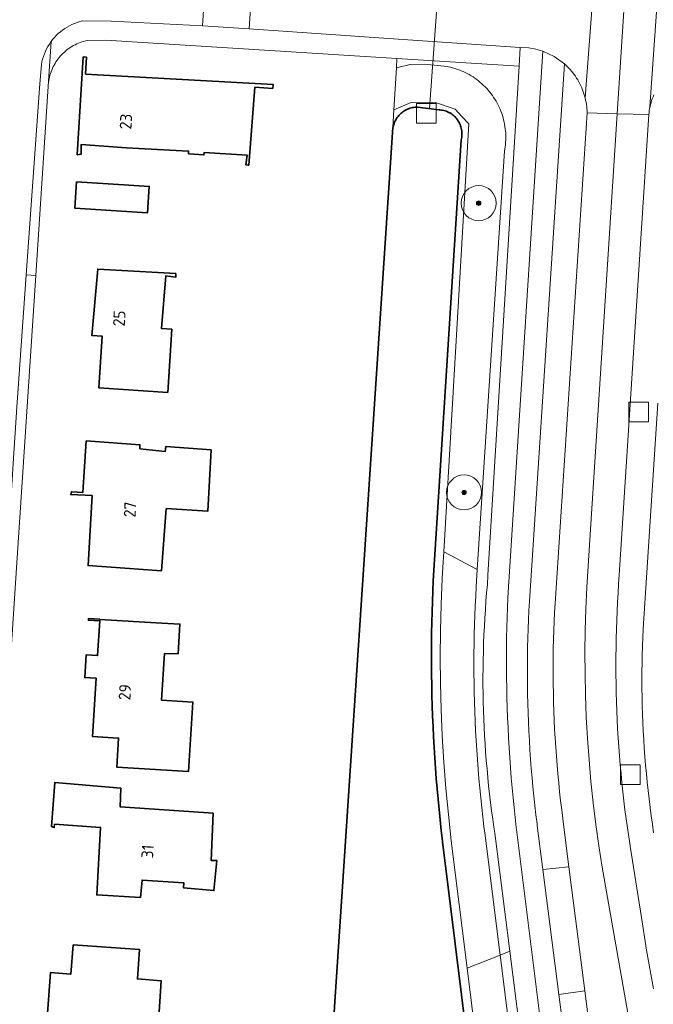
# Model space of a CAD drawing. Extents: x 154222 to 160093, y 456746 to 462495.
# Tile 61 of 254: x 158000 to 158073, y 460540 to 460652. Entities that reach past the tile are written whole.
import ezdxf
from ezdxf.enums import TextEntityAlignment as Align

# ---------------------------------------------------------------- set-up
doc = ezdxf.new("R2010")
doc.units = 0
doc.header["$LTSCALE"] = 0.75
doc.layers.get('0').update_dxf_attribs({"linetype": 'CONTINUOUS'})
for name, color, linetype, lineweight in [('B-XX-GK-BESCHOEIING-G', 252, 'GK-BESCHOEIING', 35), ('B-XX-GR-BEPLANTING_CULTUUR_BOSPLANTSOEN-GV', 252, 'CONTINUOUS', 18), ('B-XX-GR-BOOM-S', 252, 'CONTINUOUS', 25), ('B-XX-KW-KUNSTWERK_DUIKER-G', 252, 'CONTINUOUS', 18), ('B-XX-OG-BEBOUWING-GV', 6, 'CONTINUOUS', 35), ('B-XX-OG-BEBOUWING-T18', 1, 'CONTINUOUS', 18), ('B-XX-OG-TERREIN_CULTUURSCHEIDING-GV', 252, 'CONTINUOUS', 18), ('B-XX-OG-TERREIN_ERF-GV', 252, 'CONTINUOUS', 18), ('B-XX-OG-WATER_SLOOT-GV', 252, 'CONTINUOUS', 18), ('B-XX-RI-GWA_RIOOLPUT-S', 252, 'CONTINUOUS', 25), ('B-XX-VH-VERHARDING_ASFALT-GV', 252, 'CONTINUOUS', 18), ('B-XX-VH-VERHARDING_BETONSTRAATSTEEN-GV', 252, 'CONTINUOUS', 18), ('B-XX-VH-VERHARDING_STRAATBAKSTEEN-GV', 252, 'CONTINUOUS', 18), ('B-XX-VH-VERHARDING_TEGEL-GV', 252, 'CONTINUOUS', 18)]:
    doc.layers.add(name, color=color, linetype=linetype, lineweight=lineweight)
doc.styles.add('NLCS-ISO-M-T18', font='NLCS-ISO.ttf', dxfattribs={"height": 1.8})
doc.linetypes.add('GK-BESCHOEIING', pattern='A,30,-5,[1,NLCS.SHX,S=1,R=0,X=0,Y=0],-5', length=40)

# ---------------------------------------------------------------- blocks, each defined once
blk = doc.blocks.new('SRI-PUT_INSPECTIEPUT_RIOOLPUT-SO')
at = {"color": 0, "linetype": 'ByBlock', "lineweight": 18}
blk.add_lwpolyline([(-1.125, -1.125), (1.125, -1.125), (1.125, 1.125), (-1.125, 1.125)], close=True, dxfattribs=at)
blk = doc.blocks.new('SGR-BOOM_01-SO')
at = {"linetype": 'ByBlock', "lineweight": 18}
h = blk.add_hatch(color=0, dxfattribs=at)
h.dxf.hatch_style = 1
edge = h.paths.add_edge_path()
edge.add_arc((0, 0), 0.25, 0, 360)
at = {"color": 0, "linetype": 'ByBlock', "lineweight": 18}
for radius in [2, 0.25]:
    blk.add_circle((0, 0), radius, dxfattribs=at)

msp = doc.modelspace()

# ---------------------------------------------------------------- linework, layer by layer
at = {"layer": 'B-XX-GK-BESCHOEIING-G'}
msp.add_lwpolyline([(158055.839, 460500), (158048.611, 460558.15), (158048.595, 460558.286), (158048.457, 460559.465), (158048.327, 460560.646), (158048.206, 460561.828), (158048.092, 460563.01), (158047.986, 460564.194), (158047.889, 460565.377), (158047.799, 460566.562), (158047.717, 460567.747), (158047.643, 460568.933), (158047.577, 460570.119), (158047.519, 460571.305), (158047.47, 460572.492), (158047.428, 460573.679), (158047.394, 460574.867), (158047.368, 460576.054), (158047.35, 460577.242), (158047.34, 460578.43), (158047.338, 460579.618), (158047.344, 460580.806), (158047.358, 460581.994), (158047.381, 460583.181), (158047.411, 460584.369), (158047.449, 460585.556), (158047.495, 460586.743), (158047.549, 460587.93), (158050.74, 460638.228), (158050.772, 460638.373), (158050.796, 460638.519), (158050.813, 460638.666), (158050.821, 460638.814), (158050.821, 460638.963), (158050.814, 460639.111), (158050.798, 460639.258), (158050.775, 460639.405), (158050.743, 460639.55), (158050.704, 460639.693), (158050.657, 460639.833), (158050.603, 460639.971), (158050.541, 460640.106), (158050.472, 460640.237), (158050.396, 460640.365), (158050.314, 460640.488), (158050.225, 460640.606), (158050.129, 460640.72), (158050.028, 460640.828), (158049.921, 460640.931), (158049.808, 460641.027), (158049.691, 460641.118), (158049.569, 460641.202), (158049.442, 460641.279), (158049.312, 460641.349), (158049.178, 460641.412), (158049.04, 460641.468), (158048.9, 460641.517), (158048.758, 460641.557), (158048.613, 460641.59), (158048.467, 460641.616), (158048.32, 460641.633), (158048.218, 460641.64), (158045.756, 460641.951), (158045.605, 460641.948), (158045.455, 460641.937), (158045.305, 460641.917), (158045.157, 460641.89), (158045.01, 460641.856), (158044.866, 460641.813), (158044.723, 460641.763), (158044.584, 460641.705), (158044.448, 460641.64), (158044.315, 460641.568), (158044.187, 460641.489), (158044.063, 460641.403), (158043.944, 460641.311), (158043.829, 460641.212), (158043.72, 460641.108), (158043.617, 460640.998), (158043.52, 460640.883), (158043.429, 460640.763), (158043.345, 460640.638), (158043.267, 460640.509), (158043.196, 460640.375), (158043.132, 460640.239), (158043.076, 460640.099), (158043.027, 460639.956), (158042.986, 460639.811), (158042.953, 460639.664), (158042.945, 460639.624), (158035.035, 460520.969)], dxfattribs=at)
at = {"layer": 'B-XX-GR-BEPLANTING_CULTUUR_BOSPLANTSOEN-GV'}
msp.add_lwpolyline([(158052.573, 460589.217), (158048.744, 460591.225), (158048.566, 460588.229), (158048.439, 460585.231), (158048.363, 460582.231), (158048.338, 460579.229), (158048.365, 460576.229), (158048.444, 460573.228), (158048.573, 460570.23), (158048.754, 460567.234), (158048.986, 460564.242), (158049.27, 460561.255), (158049.604, 460558.272), (158051.408, 460543.752), (158055.169, 460545.247), (158053.417, 460559.192), (158053.328, 460559.898), (158053.197, 460560.987), (158053.074, 460562.077), (158052.959, 460563.168), (158052.852, 460564.26), (158052.752, 460565.353), (158052.661, 460566.446), (158052.578, 460567.54), (158052.503, 460568.634), (158052.436, 460569.729), (158052.376, 460570.824), (158052.325, 460571.92), (158052.282, 460573.016), (158052.247, 460574.113), (158052.219, 460575.209), (158052.2, 460576.306), (158052.189, 460577.403), (158052.185, 460578.5), (158052.19, 460579.597), (158052.203, 460580.694), (158052.223, 460581.791), (158052.252, 460582.887), (158052.289, 460583.984), (158052.334, 460585.08), (158052.386, 460586.176), (158052.447, 460587.271)], close=True, dxfattribs=at)
at = {"layer": 'B-XX-KW-KUNSTWERK_DUIKER-G'}
msp.add_lwpolyline([(158047.122, 460641.778), (158047.94, 460653.294), (158047.943, 460653.344)], dxfattribs=at)
at = {"layer": 'B-XX-OG-BEBOUWING-GV'}
for points in [[(158007.96, 460647.638), (158007.598, 460647.677), (158006.91, 460636.525), (158007.347, 460636.573), (158007.365, 460637.699), (158012.514, 460637.289), (158019.614, 460636.934), (158019.613, 460636.634), (158021.363, 460636.489), (158021.402, 460636.789), (158026.301, 460636.455), (158026.146, 460635.381), (158026.484, 460635.317), (158027.162, 460644.218), (158029.212, 460644.084), (158029.251, 460644.534), (158007.864, 460645.713)], [(158012.211, 460633.093), (158006.819, 460633.425), (158006.634, 460630.42), (158014.938, 460629.909), (158015.123, 460632.914)], [(158018.176, 460622.984), (158009.251, 460623.484), (158008.579, 460615.896), (158009.742, 460615.841), (158009.377, 460609.94), (158017.239, 460609.419), (158017.697, 460616.62), (158016.51, 460616.7), (158016.999, 460622.688), (158018.162, 460622.558)], [(158007.912, 460603.881), (158007.523, 460598.004), (158006.235, 460598.072), (158006.159, 460597.76), (158008.597, 460597.65), (158008.148, 460589.66), (158016.535, 460589.062), (158017.054, 460596.163), (158021.792, 460595.855), (158022.198, 460602.845), (158017.011, 460603.242), (158016.946, 460602.679), (158014.059, 460602.967), (158014.062, 460603.442)], [(158009.495, 460583.556), (158008.201, 460583.64), (158008.188, 460583.43), (158009.485, 460583.347), (158009.231, 460579.405), (158007.933, 460579.489), (158007.766, 460576.894), (158009.063, 460576.81), (158008.635, 460570.174), (158011.629, 460569.981), (158011.416, 460566.688), (158019.586, 460566.161), (158020.098, 460574.099), (158016.526, 460574.33), (158016.867, 460579.619), (158018.417, 460579.612), (158018.633, 460582.988), (158016.573, 460583.104), (158009.495, 460583.502)], [(158011.867, 460564.285), (158004.345, 460564.926), (158003.958, 460559.917), (158004.282, 460559.778), (158004.309, 460560.153), (158009.559, 460559.793), (158009.137, 460552.091), (158014.112, 460551.819), (158014.296, 460553.794), (158019.058, 460553.486), (158019.018, 460552.911), (158022.505, 460552.596), (158022.82, 460556.009), (158022.183, 460556.037), (158022.419, 460561.414), (158011.795, 460562.159)], [(158006.425, 460546.416), (158006.182, 460543.064), (158003.834, 460543.234), (158002.894, 460530.298), (158012.877, 460529.563), (158013.157, 460533.671), (158015.917, 460533.483), (158016.484, 460542.317), (158013.772, 460542.514), (158014.015, 460545.865)]]:
    msp.add_lwpolyline(points, close=True, dxfattribs=at)
at = {"layer": 'B-XX-OG-TERREIN_CULTUURSCHEIDING-GV'}
for points in [[(158057.33, 460646.604), (158043.395, 460647.478), (158043.335, 460646.429), (158044.892, 460646.795), (158046.491, 460646.85), (158049.178, 460646.563), (158049.251, 460646.548), (158049.501, 460646.493), (158049.75, 460646.43), (158049.996, 460646.359), (158050.24, 460646.28), (158050.482, 460646.194), (158050.721, 460646.1), (158050.956, 460645.999), (158051.189, 460645.891), (158051.418, 460645.775), (158051.643, 460645.653), (158051.865, 460645.523), (158052.082, 460645.387), (158052.295, 460645.244), (158052.503, 460645.094), (158052.706, 460644.938), (158052.905, 460644.775), (158053.098, 460644.607), (158053.286, 460644.432), (158053.469, 460644.252), (158053.645, 460644.066), (158053.816, 460643.875), (158053.981, 460643.678), (158053.999, 460643.656), (158054.14, 460643.477), (158054.292, 460643.27), (158054.438, 460643.059), (158054.577, 460642.844), (158054.709, 460642.624), (158054.834, 460642.4), (158054.953, 460642.173), (158055.064, 460641.942), (158055.168, 460641.707), (158055.265, 460641.469), (158055.354, 460641.229), (158055.435, 460640.986), (158055.509, 460640.74), (158055.576, 460640.492), (158055.634, 460640.243), (158055.685, 460639.991), (158055.727, 460639.738), (158055.762, 460639.484), (158055.789, 460639.229), (158055.808, 460638.973), (158055.819, 460638.717), (158055.822, 460638.46), (158055.817, 460638.204), (158055.804, 460637.948), (158055.784, 460637.692), (158055.755, 460637.437), (158055.718, 460637.184), (158055.673, 460636.931), (158052.573, 460589.217), (158052.447, 460587.271), (158052.386, 460586.176), (158052.334, 460585.08), (158052.289, 460583.984), (158052.252, 460582.887), (158052.223, 460581.791), (158052.203, 460580.694), (158052.19, 460579.597), (158052.185, 460578.5), (158052.189, 460577.403), (158052.2, 460576.306), (158052.219, 460575.209), (158052.247, 460574.113), (158052.282, 460573.016), (158052.325, 460571.92), (158052.376, 460570.824), (158052.436, 460569.729), (158052.503, 460568.634), (158052.578, 460567.54), (158052.661, 460566.446), (158052.752, 460565.353), (158052.852, 460564.26), (158052.959, 460563.168), (158053.074, 460562.077), (158053.197, 460560.987), (158053.328, 460559.898), (158053.417, 460559.192), (158055.169, 460545.247), (158056.285, 460545.691), (158054.58, 460559.124), (158054.475, 460559.809), (158054.338, 460560.757), (158054.208, 460561.705), (158054.087, 460562.655), (158053.973, 460563.605), (158053.867, 460564.556), (158053.769, 460565.509), (158053.68, 460566.462), (158053.598, 460567.415), (158053.524, 460568.37), (158053.458, 460569.325), (158053.4, 460570.28), (158053.35, 460571.236), (158053.308, 460572.192), (158053.274, 460573.149), (158053.248, 460574.106), (158053.23, 460575.063), (158053.22, 460576.02), (158053.218, 460576.977), (158053.224, 460577.935), (158053.238, 460578.892), (158053.26, 460579.849), (158053.29, 460580.805), (158053.328, 460581.762), (158053.374, 460582.718), (158053.428, 460583.674), (158053.49, 460584.629), (158053.56, 460585.584), (158053.638, 460586.538), (158053.724, 460587.491), (158053.79, 460588.579)], [(158049.178, 460646.563), (158046.491, 460646.85), (158044.892, 460646.795), (158043.335, 460646.429), (158043.061, 460641.653), (158045.103, 460642.512), (158047.791, 460642.462), (158050.05, 460641.724), (158050.763, 460640.906), (158051.59, 460640.058), (158048.744, 460591.225), (158052.573, 460589.217), (158055.673, 460636.931), (158055.718, 460637.184), (158055.755, 460637.437), (158055.784, 460637.692), (158055.804, 460637.948), (158055.817, 460638.204), (158055.822, 460638.46), (158055.819, 460638.717), (158055.808, 460638.973), (158055.789, 460639.229), (158055.762, 460639.484), (158055.727, 460639.738), (158055.685, 460639.991), (158055.634, 460640.243), (158055.576, 460640.492), (158055.509, 460640.74), (158055.435, 460640.986), (158055.354, 460641.229), (158055.265, 460641.469), (158055.168, 460641.707), (158055.064, 460641.942), (158054.953, 460642.173), (158054.834, 460642.4), (158054.709, 460642.624), (158054.577, 460642.844), (158054.438, 460643.059), (158054.292, 460643.27), (158054.14, 460643.477), (158053.999, 460643.656), (158053.981, 460643.678), (158053.816, 460643.875), (158053.645, 460644.066), (158053.469, 460644.252), (158053.286, 460644.432), (158053.098, 460644.607), (158052.905, 460644.775), (158052.706, 460644.938), (158052.503, 460645.094), (158052.295, 460645.244), (158052.082, 460645.387), (158051.865, 460645.523), (158051.643, 460645.653), (158051.418, 460645.775), (158051.189, 460645.891), (158050.956, 460645.999), (158050.721, 460646.1), (158050.482, 460646.194), (158050.24, 460646.28), (158049.996, 460646.359), (158049.75, 460646.43), (158049.501, 460646.493), (158049.251, 460646.548)], [(158062.639, 460646.765), (158062.505, 460646.886), (158058.51, 460585.609), (158058.455, 460584.549), (158058.407, 460583.49), (158058.368, 460582.429), (158058.336, 460581.369), (158058.313, 460580.308), (158058.297, 460579.247), (158058.29, 460578.186), (158058.291, 460577.125), (158058.299, 460576.064), (158058.316, 460575.004), (158058.34, 460573.943), (158058.373, 460572.882), (158058.413, 460571.822), (158058.462, 460570.762), (158058.518, 460569.703), (158058.583, 460568.644), (158058.655, 460567.585), (158058.736, 460566.527), (158058.824, 460565.47), (158058.921, 460564.414), (158059.025, 460563.358), (158059.137, 460562.303), (158059.258, 460561.249), (158059.386, 460560.196), (158059.41, 460560.004), (158060.055, 460554.982), (158063.03, 460555.31), (158062.339, 460560.742), (158062.331, 460560.801), (158062.202, 460561.817), (158062.082, 460562.835), (158061.969, 460563.853), (158061.864, 460564.872), (158061.767, 460565.891), (158061.678, 460566.912), (158061.597, 460567.933), (158061.523, 460568.954), (158061.458, 460569.977), (158061.401, 460570.999), (158061.352, 460572.022), (158061.311, 460573.046), (158061.278, 460574.069), (158061.253, 460575.093), (158061.236, 460576.118), (158061.226, 460577.142), (158061.225, 460578.166), (158061.232, 460579.19), (158061.247, 460580.215), (158061.27, 460581.239), (158061.301, 460582.262), (158061.339, 460583.286), (158061.386, 460584.309), (158061.441, 460585.332), (158065.107, 460641.281), (158065.098, 460641.528), (158065.082, 460641.775), (158065.057, 460642.021), (158065.025, 460642.266), (158064.985, 460642.51), (158064.936, 460642.752), (158064.88, 460642.993), (158064.817, 460643.232), (158064.745, 460643.469), (158064.666, 460643.703), (158064.579, 460643.934), (158064.485, 460644.163), (158064.384, 460644.389), (158064.275, 460644.611), (158064.159, 460644.829), (158064.036, 460645.044), (158063.907, 460645.254), (158063.77, 460645.46), (158063.627, 460645.662), (158063.478, 460645.859), (158063.322, 460646.051), (158063.16, 460646.238), (158062.992, 460646.419), (158062.819, 460646.595)], [(158064.831, 460541.159), (158063.03, 460555.31), (158060.055, 460554.982), (158061.883, 460540.732)], [(158057.411, 460527.405), (158055.169, 460545.247), (158051.408, 460543.752), (158054.691, 460517.344), (158058.943, 460515.216), (158058.115, 460521.804), (158056.999, 460521.701), (158056.347, 460527.251)], [(158057.849, 460533.374), (158056.285, 460545.691), (158055.169, 460545.247), (158057.411, 460527.405), (158058.49, 460527.561), (158058.489, 460527.567)], [(158065.522, 460535.73), (158064.831, 460541.159), (158061.883, 460540.732), (158062.29, 460537.558), (158063.077, 460531.503), (158065.555, 460531.836), (158065.447, 460532.64), (158065.894, 460532.698)]]:
    msp.add_lwpolyline(points, close=True, dxfattribs=at)
for points in [[(158072.725, 460643.349), (158072.633, 460643.132), (158072.549, 460642.912), (158072.472, 460642.689), (158072.403, 460642.464), (158072.341, 460642.237), (158072.288, 460642.008), (158072.281, 460641.976), (158072.242, 460641.777), (158072.204, 460641.544), (158072.173, 460641.31), (158072.153, 460641.099), (158068.78, 460588.58), (158068.705, 460587.55), (158068.638, 460586.52), (158068.579, 460585.489), (158068.528, 460584.458), (158068.485, 460583.426), (158068.45, 460582.394), (158068.423, 460581.362), (158068.404, 460580.33), (158068.393, 460579.298), (158068.39, 460578.265), (158068.395, 460577.233), (158068.408, 460576.2), (158068.429, 460575.168), (158068.457, 460574.136), (158068.494, 460573.104), (158068.539, 460572.073), (158068.592, 460571.041), (158068.653, 460570.011), (158068.722, 460568.981), (158068.799, 460567.951), (158068.884, 460566.922), (158068.977, 460565.894), (158069.077, 460564.866), (158069.186, 460563.839), (158069.303, 460562.814), (158069.427, 460561.789), (158069.56, 460560.765), (158069.701, 460559.742), (158069.849, 460558.72), (158070.005, 460557.699), (158070.01, 460557.67), (158071.325, 460549.527), (158071.894, 460545.791), (158072.681, 460541.391)], [(158054.691, 460517.344), (158051.408, 460543.752), (158049.604, 460558.272), (158049.27, 460561.255), (158048.986, 460564.242), (158048.754, 460567.234), (158048.573, 460570.23), (158048.444, 460573.228), (158048.365, 460576.229), (158048.338, 460579.229), (158048.363, 460582.231), (158048.439, 460585.231), (158048.566, 460588.229), (158048.744, 460591.225), (158051.59, 460640.058), (158050.763, 460640.906), (158050.05, 460641.724), (158047.791, 460642.462), (158045.103, 460642.512), (158043.061, 460641.653), (158042.945, 460639.624), (158042.953, 460639.664), (158042.986, 460639.811), (158043.027, 460639.956), (158043.076, 460640.099), (158043.132, 460640.239), (158043.196, 460640.375), (158043.267, 460640.508), (158043.345, 460640.638), (158043.429, 460640.763), (158043.52, 460640.883), (158043.617, 460640.998), (158043.72, 460641.108), (158043.829, 460641.212), (158043.944, 460641.311), (158044.063, 460641.403), (158044.187, 460641.489), (158044.315, 460641.568), (158044.448, 460641.64), (158044.584, 460641.705), (158044.723, 460641.763), (158044.865, 460641.813), (158045.01, 460641.856), (158045.157, 460641.89), (158045.305, 460641.917), (158045.455, 460641.937), (158045.605, 460641.948), (158045.756, 460641.951), (158048.218, 460641.64), (158048.32, 460641.633), (158048.467, 460641.615), (158048.613, 460641.59), (158048.758, 460641.557), (158048.9, 460641.517), (158049.04, 460641.468), (158049.178, 460641.412), (158049.312, 460641.349), (158049.442, 460641.279), (158049.569, 460641.202), (158049.691, 460641.118), (158049.808, 460641.027), (158049.921, 460640.931), (158050.028, 460640.828), (158050.129, 460640.72), (158050.225, 460640.606), (158050.314, 460640.488), (158050.396, 460640.365), (158050.472, 460640.237), (158050.541, 460640.106), (158050.603, 460639.971), (158050.657, 460639.833), (158050.704, 460639.692), (158050.743, 460639.549), (158050.775, 460639.405), (158050.798, 460639.258), (158050.814, 460639.111), (158050.821, 460638.963), (158050.821, 460638.814), (158050.813, 460638.666), (158050.796, 460638.519), (158050.772, 460638.373), (158050.74, 460638.228), (158047.549, 460587.93), (158047.495, 460586.743), (158047.449, 460585.556), (158047.411, 460584.369), (158047.381, 460583.181), (158047.359, 460581.994), (158047.344, 460580.806), (158047.338, 460579.618), (158047.34, 460578.43), (158047.35, 460577.242), (158047.368, 460576.054), (158047.394, 460574.867), (158047.428, 460573.679), (158047.47, 460572.492), (158047.519, 460571.305), (158047.577, 460570.119), (158047.643, 460568.933), (158047.717, 460567.747), (158047.799, 460566.562), (158047.889, 460565.378), (158047.986, 460564.194), (158048.092, 460563.01), (158048.206, 460561.828), (158048.328, 460560.646), (158048.457, 460559.466), (158048.595, 460558.286), (158048.611, 460558.15), (158055.839, 460500)], [(158072.697, 460559.192), (158072.555, 460560.153), (158072.421, 460561.115), (158072.295, 460562.078), (158072.177, 460563.042), (158072.067, 460564.007), (158071.964, 460564.972), (158071.87, 460565.939), (158071.784, 460566.906), (158071.706, 460567.874), (158071.635, 460568.843), (158071.573, 460569.812), (158071.519, 460570.781), (158071.472, 460571.751), (158071.434, 460572.722), (158071.403, 460573.692), (158071.381, 460574.663), (158071.367, 460575.634), (158071.36, 460576.605), (158071.362, 460577.576), (158071.372, 460578.547), (158071.389, 460579.519), (158071.415, 460580.489), (158071.448, 460581.46), (158071.49, 460582.43), (158073.175, 460608.175)]]:
    msp.add_lwpolyline(points, dxfattribs=at)
at = {"layer": 'B-XX-OG-TERREIN_ERF-GV'}
msp.add_lwpolyline([(158035.035, 460520.969), (158042.945, 460639.624), (158043.061, 460641.653), (158043.335, 460646.429), (158043.395, 460647.478), (158010.157, 460649.568), (158008.054, 460649.545), (158007.848, 460649.5), (158007.644, 460649.446), (158007.441, 460649.385), (158007.241, 460649.316), (158007.044, 460649.239), (158006.85, 460649.155), (158006.659, 460649.064), (158006.472, 460648.966), (158006.288, 460648.86), (158006.109, 460648.748), (158005.934, 460648.629), (158005.764, 460648.504), (158005.598, 460648.372), (158005.438, 460648.234), (158005.283, 460648.09), (158005.133, 460647.941), (158004.99, 460647.785), (158004.852, 460647.625), (158004.721, 460647.459), (158004.595, 460647.289), (158004.477, 460647.114), (158004.365, 460646.934), (158004.26, 460646.751), (158004.162, 460646.563), (158004.071, 460646.372), (158003.987, 460646.178), (158003.911, 460645.981), (158003.842, 460645.781), (158003.781, 460645.578), (158003.728, 460645.374), (158003.682, 460645.167), (158003.644, 460644.959), (158003.634, 460644.893), (158002.169, 460622.757), (158000, 460589.993)], dxfattribs=at)
for points in [[(158007.96, 460647.638), (158007.864, 460645.713), (158029.251, 460644.534), (158029.212, 460644.084), (158027.162, 460644.218), (158026.484, 460635.317), (158026.146, 460635.381), (158026.301, 460636.455), (158021.402, 460636.789), (158021.363, 460636.489), (158019.613, 460636.634), (158019.614, 460636.934), (158012.514, 460637.289), (158007.365, 460637.699), (158007.347, 460636.573), (158006.91, 460636.525), (158007.598, 460647.677)], [(158012.211, 460633.093), (158015.123, 460632.914), (158014.938, 460629.909), (158006.634, 460630.42), (158006.819, 460633.425)], [(158018.176, 460622.984), (158018.162, 460622.558), (158016.999, 460622.688), (158016.51, 460616.7), (158017.697, 460616.62), (158017.239, 460609.419), (158009.377, 460609.94), (158009.742, 460615.841), (158008.579, 460615.896), (158009.251, 460623.484)], [(158007.912, 460603.881), (158014.062, 460603.442), (158014.059, 460602.967), (158016.946, 460602.679), (158017.011, 460603.242), (158022.198, 460602.845), (158021.792, 460595.855), (158017.054, 460596.163), (158016.535, 460589.062), (158008.148, 460589.66), (158008.597, 460597.65), (158006.159, 460597.76), (158006.235, 460598.072), (158007.523, 460598.004)], [(158009.495, 460583.556), (158009.495, 460583.502), (158016.573, 460583.104), (158018.633, 460582.988), (158018.417, 460579.612), (158016.867, 460579.619), (158016.526, 460574.33), (158020.098, 460574.099), (158019.586, 460566.161), (158011.416, 460566.688), (158011.629, 460569.981), (158008.635, 460570.174), (158009.063, 460576.81), (158007.766, 460576.894), (158007.933, 460579.489), (158009.231, 460579.405), (158009.485, 460583.347), (158008.188, 460583.43), (158008.201, 460583.64)], [(158011.867, 460564.285), (158011.795, 460562.159), (158022.419, 460561.414), (158022.183, 460556.037), (158022.82, 460556.009), (158022.505, 460552.596), (158019.018, 460552.911), (158019.058, 460553.486), (158014.296, 460553.794), (158014.112, 460551.819), (158009.137, 460552.091), (158009.559, 460559.793), (158004.309, 460560.153), (158004.282, 460559.778), (158003.958, 460559.917), (158004.345, 460564.926)], [(158006.425, 460546.416), (158014.015, 460545.865), (158013.772, 460542.514), (158016.484, 460542.317), (158015.917, 460533.483), (158013.157, 460533.671), (158012.877, 460529.563), (158002.894, 460530.298), (158003.834, 460543.234), (158006.182, 460543.064)]]:
    msp.add_lwpolyline(points, close=True, dxfattribs=at)
at = {"layer": 'B-XX-OG-WATER_SLOOT-GV'}
msp.add_lwpolyline([(158055.839, 460500), (158048.611, 460558.15), (158048.595, 460558.286), (158048.457, 460559.466), (158048.328, 460560.646), (158048.206, 460561.828), (158048.092, 460563.01), (158047.986, 460564.194), (158047.889, 460565.378), (158047.799, 460566.562), (158047.717, 460567.747), (158047.643, 460568.933), (158047.577, 460570.119), (158047.519, 460571.305), (158047.47, 460572.492), (158047.428, 460573.679), (158047.394, 460574.867), (158047.368, 460576.054), (158047.35, 460577.242), (158047.34, 460578.43), (158047.338, 460579.618), (158047.344, 460580.806), (158047.359, 460581.994), (158047.381, 460583.181), (158047.411, 460584.369), (158047.449, 460585.556), (158047.495, 460586.743), (158047.549, 460587.93), (158050.74, 460638.228), (158050.772, 460638.373), (158050.796, 460638.519), (158050.813, 460638.666), (158050.821, 460638.814), (158050.821, 460638.963), (158050.814, 460639.111), (158050.798, 460639.258), (158050.775, 460639.405), (158050.743, 460639.549), (158050.704, 460639.692), (158050.657, 460639.833), (158050.603, 460639.971), (158050.541, 460640.106), (158050.472, 460640.237), (158050.396, 460640.365), (158050.314, 460640.488), (158050.225, 460640.606), (158050.129, 460640.72), (158050.028, 460640.828), (158049.921, 460640.931), (158049.808, 460641.027), (158049.691, 460641.118), (158049.569, 460641.202), (158049.442, 460641.279), (158049.312, 460641.349), (158049.178, 460641.412), (158049.04, 460641.468), (158048.9, 460641.517), (158048.758, 460641.557), (158048.613, 460641.59), (158048.467, 460641.615), (158048.32, 460641.633), (158048.218, 460641.64), (158045.756, 460641.951), (158045.605, 460641.948), (158045.455, 460641.937), (158045.305, 460641.917), (158045.157, 460641.89), (158045.01, 460641.856), (158044.865, 460641.813), (158044.723, 460641.763), (158044.584, 460641.705), (158044.448, 460641.64), (158044.315, 460641.568), (158044.187, 460641.489), (158044.063, 460641.403), (158043.944, 460641.311), (158043.829, 460641.212), (158043.72, 460641.108), (158043.617, 460640.998), (158043.52, 460640.883), (158043.429, 460640.763), (158043.345, 460640.638), (158043.267, 460640.508), (158043.196, 460640.375), (158043.132, 460640.239), (158043.076, 460640.099), (158043.027, 460639.956), (158042.986, 460639.811), (158042.953, 460639.664), (158042.945, 460639.624), (158035.035, 460520.969)], dxfattribs=at)
at = {"layer": 'B-XX-VH-VERHARDING_ASFALT-GV'}
msp.add_lwpolyline([(158083.45, 460814.75), (158079.96, 460814.893), (158075.786, 460749.998), (158075.559, 460749.886), (158068.554, 460641.192), (158072.153, 460641.099), (158072.173, 460641.31), (158072.204, 460641.544), (158072.242, 460641.777), (158072.281, 460641.976), (158073.469, 460659.354), (158073.458, 460659.43), (158073.429, 460659.669), (158073.408, 460659.909), (158073.395, 460660.149), (158073.39, 460660.39), (158073.52, 460661.85), (158073.77, 460666.06), (158079.245, 460750), (158082.18, 460794.97), (158082.182, 460795.013), (158082.197, 460795.24), (158082.198, 460795.252), (158082.867, 460804.497)], close=True, dxfattribs=at)
for points in [[(158075.164, 460794.881), (158072.08, 460750), (158066.61, 460666.09), (158066.35, 460662.13), (158066.359, 460661.956), (158066.364, 460661.717), (158066.361, 460661.478), (158066.349, 460661.239), (158066.33, 460661.001), (158066.303, 460660.763), (158066.268, 460660.527), (158066.226, 460660.291), (158066.175, 460660.058), (158064.88, 460642.993), (158064.936, 460642.752), (158064.985, 460642.51), (158065.025, 460642.266), (158065.057, 460642.021), (158065.082, 460641.775), (158065.098, 460641.528), (158065.107, 460641.281), (158068.554, 460641.192), (158075.559, 460749.886)], [(158060.011, 460535.846), (158057.045, 460559.577), (158057.021, 460559.778), (158056.891, 460560.914), (158056.769, 460562.051), (158056.655, 460563.189), (158056.549, 460564.328), (158056.45, 460565.467), (158056.36, 460566.607), (158056.278, 460567.747), (158056.203, 460568.888), (158056.137, 460570.03), (158056.079, 460571.172), (158056.028, 460572.314), (158055.986, 460573.457), (158055.952, 460574.6), (158055.925, 460575.743), (158055.907, 460576.886), (158055.897, 460578.03), (158055.894, 460579.173), (158055.9, 460580.317), (158055.913, 460581.46), (158055.935, 460582.604), (158055.965, 460583.747), (158056.002, 460584.889), (158056.048, 460586.032), (158060.035, 460648.326), (158059.247, 460648.555), (158058.439, 460648.7), (158057.459, 460648.767), (158057.33, 460646.604), (158053.79, 460588.579), (158053.724, 460587.491), (158053.638, 460586.538), (158053.56, 460585.584), (158053.49, 460584.629), (158053.428, 460583.674), (158053.374, 460582.718), (158053.328, 460581.762), (158053.29, 460580.805), (158053.26, 460579.849), (158053.238, 460578.892), (158053.224, 460577.935), (158053.218, 460576.977), (158053.22, 460576.02), (158053.23, 460575.063), (158053.248, 460574.106), (158053.274, 460573.149), (158053.308, 460572.192), (158053.35, 460571.236), (158053.4, 460570.28), (158053.458, 460569.325), (158053.524, 460568.37), (158053.598, 460567.415), (158053.68, 460566.462), (158053.769, 460565.509), (158053.867, 460564.556), (158053.973, 460563.605), (158054.087, 460562.655), (158054.208, 460561.705), (158054.338, 460560.757), (158054.475, 460559.809), (158054.58, 460559.124), (158056.285, 460545.691), (158057.849, 460533.374)], [(158062.29, 460537.558), (158061.883, 460540.732), (158060.055, 460554.982), (158059.41, 460560.004), (158059.386, 460560.196), (158059.258, 460561.249), (158059.137, 460562.303), (158059.025, 460563.358), (158058.921, 460564.414), (158058.824, 460565.47), (158058.736, 460566.527), (158058.655, 460567.585), (158058.583, 460568.644), (158058.518, 460569.703), (158058.462, 460570.762), (158058.413, 460571.822), (158058.373, 460572.882), (158058.34, 460573.943), (158058.316, 460575.004), (158058.299, 460576.064), (158058.291, 460577.125), (158058.29, 460578.186), (158058.297, 460579.247), (158058.313, 460580.308), (158058.336, 460581.369), (158058.368, 460582.429), (158058.407, 460583.49), (158058.455, 460584.549), (158058.51, 460585.609), (158062.505, 460646.886), (158061.337, 460647.721), (158060.035, 460648.326), (158056.048, 460586.032), (158056.002, 460584.889), (158055.965, 460583.747), (158055.935, 460582.604), (158055.913, 460581.46), (158055.9, 460580.317), (158055.894, 460579.173), (158055.897, 460578.03), (158055.907, 460576.886), (158055.925, 460575.743), (158055.952, 460574.6), (158055.986, 460573.457), (158056.028, 460572.314), (158056.079, 460571.172), (158056.137, 460570.03), (158056.203, 460568.888), (158056.278, 460567.747), (158056.36, 460566.607), (158056.45, 460565.467), (158056.549, 460564.328), (158056.655, 460563.189), (158056.769, 460562.051), (158056.891, 460560.914), (158057.021, 460559.778), (158057.045, 460559.577), (158060.011, 460535.846)], [(158075.383, 460506.653), (158066.835, 460555.277), (158066.45, 460557.709), (158066.106, 460560.146), (158065.804, 460562.59), (158065.543, 460565.038), (158065.324, 460567.49), (158065.147, 460569.945), (158065.011, 460572.403), (158064.917, 460574.863), (158064.865, 460577.325), (158064.854, 460579.786), (158064.885, 460582.248), (158064.959, 460584.709), (158065.073, 460587.168), (158065.23, 460589.625), (158068.554, 460641.192), (158065.107, 460641.281), (158061.441, 460585.332), (158061.386, 460584.309), (158061.339, 460583.286), (158061.301, 460582.262), (158061.27, 460581.239), (158061.247, 460580.215), (158061.232, 460579.19), (158061.225, 460578.166), (158061.226, 460577.142), (158061.236, 460576.118), (158061.253, 460575.093), (158061.278, 460574.069), (158061.311, 460573.046), (158061.352, 460572.022), (158061.401, 460570.999), (158061.458, 460569.977), (158061.523, 460568.954), (158061.597, 460567.933), (158061.678, 460566.912), (158061.767, 460565.891), (158061.864, 460564.872), (158061.969, 460563.853), (158062.082, 460562.835), (158062.202, 460561.817), (158062.331, 460560.801), (158062.339, 460560.742), (158063.03, 460555.31), (158064.831, 460541.159), (158065.522, 460535.73)], [(158072.681, 460541.391), (158071.894, 460545.791), (158071.325, 460549.527), (158070.01, 460557.67), (158070.005, 460557.699), (158069.849, 460558.72), (158069.701, 460559.742), (158069.56, 460560.765), (158069.427, 460561.789), (158069.303, 460562.814), (158069.186, 460563.839), (158069.077, 460564.866), (158068.977, 460565.894), (158068.884, 460566.922), (158068.799, 460567.951), (158068.722, 460568.981), (158068.653, 460570.011), (158068.592, 460571.041), (158068.539, 460572.073), (158068.494, 460573.104), (158068.457, 460574.136), (158068.429, 460575.168), (158068.408, 460576.2), (158068.395, 460577.233), (158068.39, 460578.265), (158068.393, 460579.298), (158068.404, 460580.33), (158068.423, 460581.362), (158068.45, 460582.394), (158068.485, 460583.426), (158068.528, 460584.458), (158068.579, 460585.489), (158068.638, 460586.52), (158068.705, 460587.55), (158068.78, 460588.58), (158072.153, 460641.099), (158068.554, 460641.192), (158065.23, 460589.625), (158065.073, 460587.168), (158064.959, 460584.709), (158064.885, 460582.248), (158064.854, 460579.786), (158064.865, 460577.325), (158064.917, 460574.863), (158065.011, 460572.403), (158065.147, 460569.945), (158065.324, 460567.49), (158065.543, 460565.038), (158065.804, 460562.59), (158066.106, 460560.146), (158066.45, 460557.709), (158066.835, 460555.277), (158075.383, 460506.653)], [(158073.175, 460608.175), (158071.49, 460582.43), (158071.448, 460581.46), (158071.415, 460580.489), (158071.389, 460579.519), (158071.372, 460578.547), (158071.362, 460577.576), (158071.36, 460576.605), (158071.367, 460575.634), (158071.381, 460574.663), (158071.403, 460573.692), (158071.434, 460572.722), (158071.472, 460571.751), (158071.519, 460570.781), (158071.573, 460569.812), (158071.635, 460568.843), (158071.706, 460567.874), (158071.784, 460566.906), (158071.87, 460565.939), (158071.964, 460564.972), (158072.067, 460564.007), (158072.177, 460563.042), (158072.295, 460562.078), (158072.421, 460561.115), (158072.555, 460560.153), (158072.697, 460559.192)]]:
    msp.add_lwpolyline(points, dxfattribs=at)
at = {"layer": 'B-XX-VH-VERHARDING_BETONSTRAATSTEEN-GV'}
for points in [[(158026.726, 460653.818), (158026.51, 460650.87), (158043.548, 460649.712), (158057.459, 460648.767), (158058.439, 460648.7), (158059.247, 460648.555), (158060.035, 460648.326), (158061.337, 460647.721), (158062.505, 460646.886), (158062.639, 460646.765), (158062.819, 460646.595), (158062.992, 460646.419), (158063.16, 460646.238), (158063.322, 460646.051), (158063.478, 460645.859), (158063.627, 460645.662), (158063.77, 460645.46), (158063.907, 460645.254), (158064.036, 460645.044), (158064.159, 460644.829), (158064.275, 460644.611), (158064.384, 460644.389), (158064.485, 460644.163), (158064.579, 460643.934), (158064.666, 460643.703), (158064.745, 460643.469), (158064.817, 460643.232), (158064.88, 460642.993), (158066.175, 460660.058)], [(158073.469, 460659.354), (158072.281, 460641.976), (158072.288, 460642.008), (158072.341, 460642.237), (158072.403, 460642.464), (158072.472, 460642.689), (158072.549, 460642.912), (158072.633, 460643.132), (158072.725, 460643.349)]]:
    msp.add_lwpolyline(points, dxfattribs=at)
msp.add_lwpolyline([(158026.95, 460656.88), (158021.6, 460657.23), (158021.393, 460654.199), (158021.19, 460651.22), (158026.51, 460650.87), (158026.726, 460653.818)], close=True, dxfattribs=at)
at = {"layer": 'B-XX-VH-VERHARDING_STRAATBAKSTEEN-GV'}
msp.add_lwpolyline([(158000, 460607.724), (158001.073, 460622.824), (158002.62, 460644.61), (158002.814, 460646.816), (158002.875, 460647.125), (158002.951, 460647.43), (158003.043, 460647.73), (158003.15, 460648.026), (158003.272, 460648.315), (158003.409, 460648.599), (158003.56, 460648.874), (158003.725, 460649.142), (158003.903, 460649.401), (158003.932, 460649.44), (158004.094, 460649.651), (158004.297, 460649.891), (158004.512, 460650.12), (158004.739, 460650.337), (158004.977, 460650.543), (158005.225, 460650.737), (158005.482, 460650.917), (158005.748, 460651.085), (158006.022, 460651.238), (158006.304, 460651.378), (158006.593, 460651.503), (158006.887, 460651.613), (158007.187, 460651.708), (158007.491, 460651.788), (158010.804, 460651.741), (158021.19, 460651.22), (158021.393, 460654.199)], dxfattribs=at)
at = {"layer": 'B-XX-VH-VERHARDING_TEGEL-GV'}
for points in [[(158010.804, 460651.741), (158007.491, 460651.788), (158007.187, 460651.708), (158006.887, 460651.613), (158006.593, 460651.503), (158006.304, 460651.378), (158006.022, 460651.238), (158005.748, 460651.085), (158005.482, 460650.917), (158005.225, 460650.737), (158004.977, 460650.543), (158004.739, 460650.337), (158004.512, 460650.12), (158004.297, 460649.891), (158004.094, 460649.651), (158003.932, 460649.44), (158003.634, 460644.893), (158003.644, 460644.959), (158003.682, 460645.167), (158003.728, 460645.374), (158003.781, 460645.578), (158003.842, 460645.781), (158003.911, 460645.981), (158003.987, 460646.178), (158004.071, 460646.372), (158004.162, 460646.563), (158004.26, 460646.751), (158004.365, 460646.934), (158004.477, 460647.114), (158004.595, 460647.289), (158004.721, 460647.459), (158004.852, 460647.625), (158004.99, 460647.785), (158005.133, 460647.941), (158005.283, 460648.09), (158005.438, 460648.234), (158005.598, 460648.372), (158005.764, 460648.504), (158005.934, 460648.629), (158006.109, 460648.748), (158006.288, 460648.86), (158006.472, 460648.966), (158006.659, 460649.064), (158006.85, 460649.155), (158007.044, 460649.239), (158007.241, 460649.316), (158007.441, 460649.385), (158007.644, 460649.446), (158007.848, 460649.5), (158008.054, 460649.545), (158010.157, 460649.568), (158043.395, 460647.478), (158057.33, 460646.604), (158057.459, 460648.767), (158043.548, 460649.712), (158026.51, 460650.87), (158021.19, 460651.22)], [(158003.634, 460644.893), (158003.932, 460649.44), (158003.903, 460649.401), (158003.725, 460649.142), (158003.56, 460648.874), (158003.409, 460648.599), (158003.272, 460648.315), (158003.15, 460648.026), (158003.043, 460647.73), (158002.951, 460647.43), (158002.875, 460647.125), (158002.814, 460646.816), (158002.62, 460644.61), (158001.073, 460622.824), (158002.169, 460622.757)]]:
    msp.add_lwpolyline(points, close=True, dxfattribs=at)
msp.add_lwpolyline([(157996.357, 460534.725), (158000, 460589.993), (158002.169, 460622.757), (158001.073, 460622.824), (158000, 460607.724), (157999.591, 460601.294), (157998.925, 460590.833), (157996.579, 460553.978), (157996.076, 460546.078), (157995.358, 460534.781)], dxfattribs=at)

# ---------------------------------------------------------------- block references
at = {"layer": 'B-XX-GR-BOOM-S'}
for p in [(158052.727, 460630.995), (158051.065, 460598.006)]:
    msp.add_blockref('SGR-BOOM_01-SO', p, dxfattribs=at)
at = {"layer": 'B-XX-RI-GWA_RIOOLPUT-S'}
for p in [(158046.751, 460641.235), (158070.993, 460607.19), (158070.031, 460565.825)]:
    msp.add_blockref('SRI-PUT_INSPECTIEPUT_RIOOLPUT-SO', p, dxfattribs=at)

# ---------------------------------------------------------------- texts
at = {"layer": 'B-XX-OG-BEBOUWING-T18', "style": 'NLCS-ISO-M-T18'}
for s, p in [('23', (158012.457, 460640.299)), ('25', (158011.699, 460617.853)), ('27', (158012.929, 460596.05)), ('29', (158012.341, 460575.22)), ('31', (158014.929, 460557.05))]:
    msp.add_text(s, height=1.35, rotation=86.6, dxfattribs=at).set_placement(p, align=Align.MIDDLE_CENTER)

doc.saveas('drawing.dxf')
